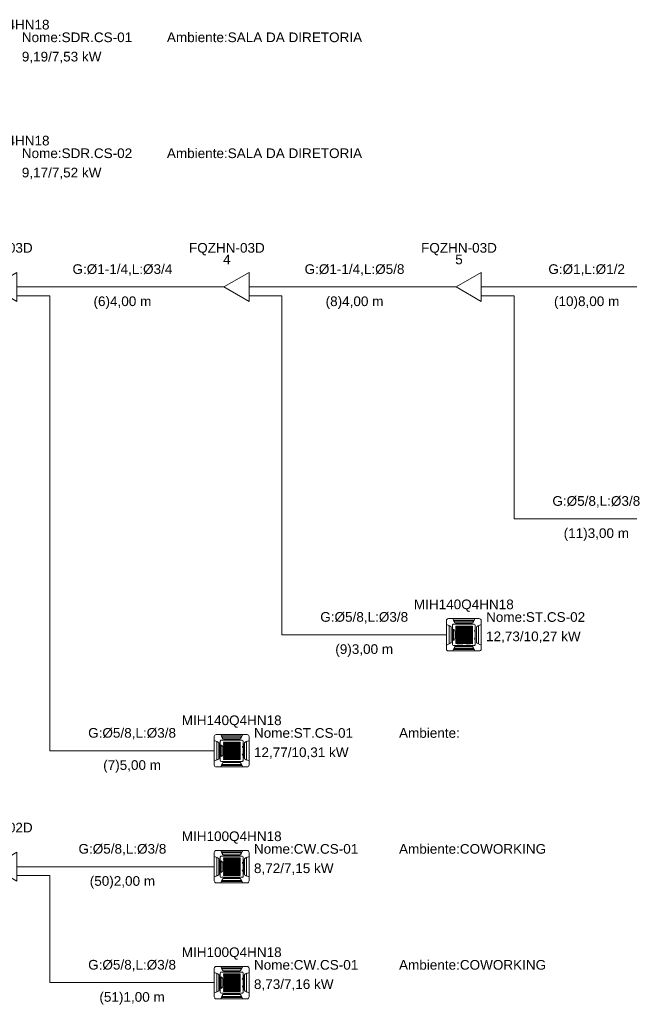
# Model space of a CAD drawing. Header units: millimetres. Extents: x -11664 to 30758, y -32204 to 1096.
# Tile 14 of 15: x 13088 to 19391, y -11804 to -1614. Entities that reach past the tile are written whole.
import ezdxf

# ---------------------------------------------------------------- set-up
doc = ezdxf.new("R2010")
doc.units = ezdxf.units.MM
for name, color, linetype, lineweight in [('CONDENSADORA_PAVIMENTO_SUPERIOR_dwg', 8, 'Continuous', 18), ('EQUIPMENT', 7, 'Continuous', 18), ('PIPE_VRF', 7, 'Continuous', 18)]:
    doc.layers.add(name, color=color, linetype=linetype, lineweight=lineweight)
doc.styles.add('Arial', font='arial.ttf', dxfattribs={"height": 100})

# ---------------------------------------------------------------- blocks, each defined once
blk = doc.blocks.new('CONDENSADORA_PAVIMENTO_SUPERIOR_dwg__U13-1129960-15 - FLUXOGRAMA PAVIMENTO SUPERIOR')
at = {"layer": 'EQUIPMENT'}
for p, q in [((12700, -4380), (12800, -4380)), ((13060, -4380), (13200, -4380)), ((13060, -4470), (13200, -4470))]:
    blk.add_line(p, q, dxfattribs=at)
at = {"layer": 'EQUIPMENT', "flags": 128}
blk.add_lwpolyline([(13060, -4230), (13060, -4530), (12800, -4380)], close=True, dxfattribs=at)
at = {"layer": 'EQUIPMENT', "char_height": 100, "attachment_point": 2, "line_spacing_factor": 0.941778, "style": 'Arial'}
for s, insert, width in [('FQZHN-03D', (12830, -3925), 934.12), ('3', (12830, -4045), 93.04)]:
    blk.add_mtext(s, dxfattribs=dict(at, insert=insert, width=width))
blk = doc.blocks.new('CONDENSADORA_PAVIMENTO_SUPERIOR_dwg__U14-1129961-15 - FLUXOGRAMA PAVIMENTO SUPERIOR')
at = {"layer": 'EQUIPMENT'}
for p, q in [((15100, -4380), (15200, -4380)), ((15460, -4380), (15600, -4380)), ((15460, -4470), (15600, -4470))]:
    blk.add_line(p, q, dxfattribs=at)
at = {"layer": 'EQUIPMENT', "flags": 128}
blk.add_lwpolyline([(15460, -4230), (15460, -4530), (15200, -4380)], close=True, dxfattribs=at)
at = {"layer": 'EQUIPMENT', "char_height": 100, "attachment_point": 2, "line_spacing_factor": 0.941778, "style": 'Arial'}
for s, insert, width in [('FQZHN-03D', (15230, -3925), 934.12), ('4', (15230, -4045), 93.04)]:
    blk.add_mtext(s, dxfattribs=dict(at, insert=insert, width=width))
blk = doc.blocks.new('CONDENSADORA_PAVIMENTO_SUPERIOR_dwg__U15-1129962-15 - FLUXOGRAMA PAVIMENTO SUPERIOR')
at = {"layer": 'EQUIPMENT'}
for p, q in [((17500, -4380), (17600, -4380)), ((17860, -4380), (18000, -4380)), ((17860, -4470), (18000, -4470))]:
    blk.add_line(p, q, dxfattribs=at)
at = {"layer": 'EQUIPMENT', "flags": 128}
blk.add_lwpolyline([(17860, -4230), (17860, -4530), (17600, -4380)], close=True, dxfattribs=at)
at = {"layer": 'EQUIPMENT', "char_height": 100, "attachment_point": 2, "line_spacing_factor": 0.941778, "style": 'Arial'}
for s, insert, width in [('FQZHN-03D', (17630, -3925), 934.12), ('5', (17630, -4045), 93.04)]:
    blk.add_mtext(s, dxfattribs=dict(at, insert=insert, width=width))
blk = doc.blocks.new('CONDENSADORA_PAVIMENTO_SUPERIOR_dwg__U57-1129982-15 - FLUXOGRAMA PAVIMENTO SUPERIOR')
at = {"layer": 'EQUIPMENT'}
for p, q in [((12700, -10380), (12800, -10380)), ((13060, -10380), (13200, -10380)), ((13060, -10470), (13200, -10470))]:
    blk.add_line(p, q, dxfattribs=at)
at = {"layer": 'EQUIPMENT', "flags": 128}
blk.add_lwpolyline([(13060, -10230), (13060, -10530), (12800, -10380)], close=True, dxfattribs=at)
at = {"layer": 'EQUIPMENT', "char_height": 100, "attachment_point": 2, "line_spacing_factor": 0.941778, "style": 'Arial'}
for s, insert, width in [('FQZHN-02D', (12830, -9925), 934.12), ('25', (12830, -10045), 186.09)]:
    blk.add_mtext(s, dxfattribs=dict(at, insert=insert, width=width))
blk = doc.blocks.new('CONDENSADORA_PAVIMENTO_SUPERIOR_dwg-1129951-15 - FLUXOGRAMA PAVIMENTO SUPERIOR')
at = {"lineweight": 18}
for p, q in [((17500, -8127), (17500, -7833)), ((17521, -7813), (17839, -7813)), ((17781, -7838), (17579, -7838)), ((17785, -7833), (17784, -7833)), ((17860, -7833), (17860, -8127)), ((17527, -8074), (17527, -7886)), ((17548, -8062), (17548, -7898)), ((17548, -8061), (17548, -7899)), ((17550, -7904), (17550, -8056)), ((17562, -8079), (17562, -7881)), ((17572, -8040), (17572, -7920)), ((17573, -7870), (17787, -7870)), ((17589, -7948), (17589, -8013)), ((17769, -7857), (17592, -7857)), ((17594, -7858), (17766, -7858)), ((17764, -7860), (17596, -7860)), ((17596, -7912), (17769, -7912)), ((17596, -7914), (17769, -7914)), ((17648, -7891), (17648, -8072)), ((17712, -7891), (17712, -8072)), ((17790, -7942), (17790, -7937)), ((17791, -7935), (17796, -7935)), ((17796, -7943), (17791, -7943)), ((17797, -7937), (17797, -7942)), ((17799, -7881), (17799, -8079)), ((17810, -7904), (17810, -8056)), ((17812, -8062), (17812, -7898)), ((17812, -8061), (17812, -7899)), ((17833, -8074), (17833, -7886)), ((17596, -7975), (17769, -7975)), ((17596, -7976), (17769, -7976)), ((17596, -8027), (17769, -8027)), ((17596, -8029), (17769, -8029)), ((17790, -8023), (17790, -8018)), ((17791, -8016), (17796, -8016)), ((17796, -8025), (17791, -8025)), ((17797, -8018), (17797, -8023)), ((17860, -7980), (17860, -7980)), ((17839, -8147), (17521, -8147)), ((17787, -8090), (17573, -8090)), ((17573, -8133), (17576, -8127)), ((17781, -8122), (17579, -8122)), ((17769, -8103), (17592, -8103)), ((17594, -8102), (17766, -8102)), ((17596, -8100), (17764, -8100)), ((17785, -8127), (17784, -8127)), ((15100, -9327), (15100, -9033)), ((15121, -9013), (15439, -9013)), ((15381, -9038), (15179, -9038)), ((15369, -9057), (15192, -9057)), ((15194, -9058), (15366, -9058)), ((15364, -9060), (15196, -9060)), ((15385, -9033), (15384, -9033)), ((15460, -9033), (15460, -9327)), ((15127, -9274), (15127, -9086)), ((15148, -9262), (15148, -9098)), ((15148, -9261), (15148, -9099)), ((15150, -9104), (15150, -9256)), ((15162, -9279), (15162, -9081)), ((15172, -9240), (15172, -9120)), ((15173, -9070), (15387, -9070)), ((15189, -9148), (15189, -9213)), ((15196, -9112), (15369, -9112)), ((15196, -9114), (15369, -9114)), ((15248, -9091), (15248, -9272)), ((15312, -9091), (15312, -9272)), ((15390, -9142), (15390, -9137)), ((15391, -9135), (15396, -9135)), ((15396, -9143), (15391, -9143)), ((15397, -9137), (15397, -9142)), ((15399, -9081), (15399, -9279)), ((15410, -9104), (15410, -9256)), ((15412, -9262), (15412, -9098)), ((15412, -9261), (15412, -9099)), ((15433, -9274), (15433, -9086)), ((15196, -9175), (15369, -9175)), ((15196, -9176), (15369, -9176)), ((15196, -9227), (15369, -9227)), ((15196, -9229), (15369, -9229)), ((15390, -9223), (15390, -9218)), ((15391, -9216), (15396, -9216)), ((15396, -9225), (15391, -9225)), ((15397, -9218), (15397, -9223)), ((15460, -9180), (15460, -9180)), ((15439, -9347), (15121, -9347)), ((15387, -9290), (15173, -9290)), ((15173, -9333), (15176, -9327)), ((15381, -9322), (15179, -9322)), ((15369, -9303), (15192, -9303)), ((15194, -9302), (15366, -9302)), ((15196, -9300), (15364, -9300)), ((15385, -9327), (15384, -9327)), ((15100, -10527), (15100, -10233)), ((15121, -10213), (15439, -10213)), ((15127, -10474), (15127, -10286)), ((15162, -10479), (15162, -10281)), ((15173, -10270), (15387, -10270)), ((15381, -10238), (15179, -10238)), ((15369, -10257), (15192, -10257)), ((15194, -10258), (15366, -10258)), ((15364, -10260), (15196, -10260)), ((15248, -10291), (15248, -10472)), ((15312, -10291), (15312, -10472)), ((15385, -10233), (15384, -10233)), ((15399, -10281), (15399, -10479)), ((15433, -10474), (15433, -10286)), ((15460, -10233), (15460, -10527)), ((15148, -10462), (15148, -10298)), ((15148, -10461), (15148, -10299)), ((15150, -10304), (15150, -10456)), ((15172, -10440), (15172, -10320)), ((15189, -10348), (15189, -10413)), ((15196, -10312), (15369, -10312)), ((15196, -10314), (15369, -10314)), ((15196, -10375), (15369, -10375)), ((15196, -10376), (15369, -10376)), ((15390, -10342), (15390, -10337)), ((15391, -10335), (15396, -10335)), ((15396, -10343), (15391, -10343)), ((15397, -10337), (15397, -10342)), ((15410, -10304), (15410, -10456)), ((15412, -10462), (15412, -10298)), ((15412, -10461), (15412, -10299)), ((15460, -10380), (15460, -10380)), ((15387, -10490), (15173, -10490)), ((15196, -10427), (15369, -10427)), ((15196, -10429), (15369, -10429)), ((15390, -10423), (15390, -10418)), ((15391, -10416), (15396, -10416)), ((15396, -10425), (15391, -10425)), ((15397, -10418), (15397, -10423)), ((15439, -10547), (15121, -10547)), ((15173, -10533), (15176, -10527)), ((15381, -10522), (15179, -10522)), ((15369, -10503), (15192, -10503)), ((15194, -10502), (15366, -10502)), ((15196, -10500), (15364, -10500)), ((15385, -10527), (15384, -10527)), ((15121, -11413), (15439, -11413)), ((15100, -11727), (15100, -11433)), ((15127, -11674), (15127, -11486)), ((15148, -11662), (15148, -11498)), ((15148, -11661), (15148, -11499)), ((15150, -11504), (15150, -11656)), ((15162, -11679), (15162, -11481)), ((15173, -11470), (15387, -11470)), ((15381, -11438), (15179, -11438)), ((15369, -11457), (15192, -11457)), ((15194, -11458), (15366, -11458)), ((15364, -11460), (15196, -11460)), ((15196, -11512), (15369, -11512)), ((15196, -11514), (15369, -11514)), ((15248, -11491), (15248, -11672)), ((15312, -11491), (15312, -11672)), ((15385, -11433), (15384, -11433)), ((15399, -11481), (15399, -11679)), ((15410, -11504), (15410, -11656)), ((15412, -11662), (15412, -11498)), ((15412, -11661), (15412, -11499)), ((15433, -11674), (15433, -11486)), ((15460, -11433), (15460, -11727)), ((15172, -11640), (15172, -11520)), ((15189, -11548), (15189, -11613)), ((15196, -11575), (15369, -11575)), ((15196, -11576), (15369, -11576)), ((15390, -11542), (15390, -11537)), ((15391, -11535), (15396, -11535)), ((15396, -11543), (15391, -11543)), ((15391, -11616), (15396, -11616)), ((15397, -11537), (15397, -11542)), ((15460, -11580), (15460, -11580)), ((15387, -11690), (15173, -11690)), ((15369, -11703), (15192, -11703)), ((15194, -11702), (15366, -11702)), ((15196, -11627), (15369, -11627)), ((15196, -11629), (15369, -11629)), ((15196, -11700), (15364, -11700)), ((15390, -11623), (15390, -11618)), ((15396, -11625), (15391, -11625)), ((15397, -11618), (15397, -11623)), ((15439, -11747), (15121, -11747)), ((15173, -11733), (15176, -11727)), ((15381, -11722), (15179, -11722)), ((15385, -11727), (15384, -11727))]:
    blk.add_line(p, q, dxfattribs=at)
at = {"lineweight": 18, "flags": 128}
for points in [[(17585, -7852), (17566, -7813), (17795, -7813), (17775, -7853)], [(17784, -7833), (17787, -7827), (17573, -7827), (17576, -7833)], [(17586, -7852), (17586, -7852), (17585, -7853), (17582, -7846), (17578, -7840), (17575, -7833), (17577, -7833), (17577, -7833), (17577, -7833), (17577, -7833), (17577, -7833), (17579, -7837), (17581, -7842), (17584, -7847), (17586, -7852), (17586, -7852), (17586, -7852), (17587, -7853), (17588, -7854), (17588, -7855), (17589, -7855), (17590, -7856), (17591, -7857), (17593, -7857), (17594, -7858), (17595, -7858), (17597, -7858), (17763, -7858), (17765, -7858), (17766, -7858), (17767, -7858), (17768, -7857), (17770, -7856), (17771, -7856), (17772, -7855), (17772, -7854), (17773, -7853), (17774, -7852), (17775, -7852), (17775, -7853), (17779, -7846), (17782, -7840), (17785, -7833), (17785, -7833), (17784, -7833), (17784, -7833), (17783, -7833), (17783, -7833), (17783, -7833), (17783, -7833), (17783, -7833), (17781, -7837), (17779, -7842), (17776, -7847), (17774, -7852), (17774, -7852), (17774, -7852)], [(17542, -8068), (17500, -8086), (17500, -7874), (17543, -7892)], [(17542, -7893), (17542, -7893), (17543, -7892), (17536, -7889), (17529, -7886), (17522, -7883), (17522, -7884), (17522, -7884), (17522, -7884), (17522, -7884), (17522, -7884), (17529, -7887), (17536, -7890), (17542, -7893), (17544, -7894), (17545, -7894), (17546, -7895), (17547, -7896), (17548, -7898), (17548, -7899), (17548, -7899), (17549, -7900), (17549, -7901), (17549, -7901), (17549, -7902), (17549, -7903), (17549, -8057), (17549, -8058), (17549, -8059), (17549, -8059), (17549, -8060), (17548, -8060), (17548, -8061), (17548, -8062), (17547, -8064), (17546, -8065), (17545, -8065), (17544, -8066), (17543, -8067), (17542, -8067), (17536, -8070), (17529, -8073), (17522, -8076), (17522, -8076), (17522, -8076), (17522, -8076), (17522, -8076), (17522, -8077), (17529, -8074)], [(17818, -7893), (17818, -7893), (17818, -7892), (17825, -7889), (17831, -7886), (17838, -7883), (17838, -7884), (17838, -7884), (17838, -7884), (17838, -7884), (17838, -7884), (17838, -7884), (17838, -7884), (17838, -7884), (17831, -7887), (17825, -7890), (17818, -7893), (17817, -7894), (17815, -7894), (17814, -7895), (17813, -7896), (17813, -7898), (17812, -7899), (17812, -7899), (17812, -7900), (17811, -7901), (17811, -7901), (17811, -7902), (17811, -7903), (17811, -8057), (17811, -8058), (17811, -8059), (17811, -8059), (17812, -8060), (17812, -8060), (17812, -8061), (17813, -8062), (17813, -8064), (17814, -8065), (17815, -8065), (17816, -8066), (17817, -8067), (17818, -8067), (17825, -8070), (17831, -8073), (17838, -8076), (17838, -8076), (17838, -8076), (17838, -8076), (17838, -8076), (17838, -8076), (17838, -8076), (17838, -8076), (17838, -8077), (17831, -8074)], [(17818, -8068), (17860, -8086), (17860, -7874), (17818, -7892)], [(17860, -8085), (17860, -7980), (17860, -7875)], [(17776, -8108), (17795, -8147), (17566, -8147), (17585, -8107), (17586, -8108)], [(17575, -8128), (17575, -8130), (17574, -8131), (17573, -8133), (17787, -8133), (17784, -8127), (17785, -8128)], [(17576, -8127), (17576, -8127), (17576, -8127), (17577, -8127), (17577, -8127), (17577, -8127), (17577, -8127), (17577, -8127), (17579, -8123), (17581, -8118), (17584, -8113), (17586, -8108), (17586, -8108), (17586, -8108), (17587, -8107), (17588, -8106), (17588, -8105), (17589, -8105), (17590, -8104), (17591, -8103), (17593, -8103), (17594, -8102), (17595, -8102), (17597, -8102), (17763, -8102), (17765, -8102), (17766, -8102), (17767, -8102), (17768, -8103), (17770, -8104), (17771, -8104), (17772, -8105), (17772, -8106), (17773, -8107), (17774, -8108), (17775, -8108), (17775, -8107)], [(17785, -8127), (17783, -8127), (17783, -8127), (17783, -8127), (17783, -8127), (17783, -8127), (17781, -8123), (17779, -8118), (17776, -8113), (17774, -8108), (17774, -8108), (17774, -8108)], [(15185, -9052), (15166, -9013), (15395, -9013), (15375, -9053)], [(15384, -9033), (15387, -9027), (15173, -9027), (15176, -9033)], [(15186, -9052), (15186, -9052), (15185, -9053), (15182, -9046), (15178, -9040), (15175, -9033), (15177, -9033), (15177, -9033), (15177, -9033), (15177, -9033), (15177, -9033), (15179, -9037), (15181, -9042), (15184, -9047), (15186, -9052), (15186, -9052), (15186, -9052), (15187, -9053), (15188, -9054), (15188, -9055), (15189, -9055), (15190, -9056), (15191, -9057), (15193, -9057), (15194, -9058), (15195, -9058), (15197, -9058), (15363, -9058), (15365, -9058), (15366, -9058), (15367, -9058), (15368, -9057), (15370, -9056), (15371, -9056), (15372, -9055), (15372, -9054), (15373, -9053), (15374, -9052), (15375, -9052), (15375, -9053), (15379, -9046), (15382, -9040), (15385, -9033), (15385, -9033), (15384, -9033), (15384, -9033), (15383, -9033), (15383, -9033), (15383, -9033), (15383, -9033), (15383, -9033), (15381, -9037), (15379, -9042), (15376, -9047), (15374, -9052), (15374, -9052), (15374, -9052)], [(15142, -9268), (15100, -9286), (15100, -9074), (15143, -9092)], [(15142, -9093), (15142, -9093), (15143, -9092), (15136, -9089), (15129, -9086), (15122, -9083), (15122, -9084), (15122, -9084), (15122, -9084), (15122, -9084), (15122, -9084), (15129, -9087), (15136, -9090), (15142, -9093), (15144, -9094), (15145, -9094), (15146, -9095), (15147, -9096), (15148, -9098), (15148, -9099), (15148, -9099), (15149, -9100), (15149, -9101), (15149, -9101), (15149, -9102), (15149, -9103), (15149, -9257), (15149, -9258), (15149, -9259), (15149, -9259), (15149, -9260), (15148, -9260), (15148, -9261), (15148, -9262), (15147, -9264), (15146, -9265), (15145, -9265), (15144, -9266), (15143, -9267), (15142, -9267), (15136, -9270), (15129, -9273), (15122, -9276), (15122, -9276), (15122, -9276), (15122, -9276), (15122, -9276), (15122, -9277), (15129, -9274)], [(15418, -9093), (15418, -9093), (15418, -9092), (15425, -9089), (15431, -9086), (15438, -9083), (15438, -9084), (15438, -9084), (15438, -9084), (15438, -9084), (15438, -9084), (15438, -9084), (15438, -9084), (15438, -9084), (15431, -9087), (15425, -9090), (15418, -9093), (15417, -9094), (15415, -9094), (15414, -9095), (15413, -9096), (15413, -9098), (15412, -9099), (15412, -9099), (15412, -9100), (15411, -9101), (15411, -9101), (15411, -9102), (15411, -9103), (15411, -9257), (15411, -9258), (15411, -9259), (15411, -9259), (15412, -9260), (15412, -9260), (15412, -9261), (15413, -9262), (15413, -9264), (15414, -9265), (15415, -9265), (15416, -9266), (15417, -9267), (15418, -9267), (15425, -9270), (15431, -9273), (15438, -9276), (15438, -9276), (15438, -9276), (15438, -9276), (15438, -9276), (15438, -9276), (15438, -9276), (15438, -9276), (15438, -9277), (15431, -9274)], [(15418, -9268), (15460, -9286), (15460, -9074), (15418, -9092)], [(15460, -9285), (15460, -9180), (15460, -9075)], [(15376, -9308), (15395, -9347), (15166, -9347), (15185, -9307), (15186, -9308)], [(15175, -9328), (15175, -9330), (15174, -9331), (15173, -9333), (15387, -9333), (15384, -9327), (15385, -9328)], [(15176, -9327), (15176, -9327), (15176, -9327), (15177, -9327), (15177, -9327), (15177, -9327), (15177, -9327), (15177, -9327), (15179, -9323), (15181, -9318), (15184, -9313), (15186, -9308), (15186, -9308), (15186, -9308), (15187, -9307), (15188, -9306), (15188, -9305), (15189, -9305), (15190, -9304), (15191, -9303), (15193, -9303), (15194, -9302), (15195, -9302), (15197, -9302), (15363, -9302), (15365, -9302), (15366, -9302), (15367, -9302), (15368, -9303), (15370, -9304), (15371, -9304), (15372, -9305), (15372, -9306), (15373, -9307), (15374, -9308), (15375, -9308), (15375, -9307)], [(15385, -9327), (15383, -9327), (15383, -9327), (15383, -9327), (15383, -9327), (15383, -9327), (15381, -9323), (15379, -9318), (15376, -9313), (15374, -9308), (15374, -9308), (15374, -9308)], [(15142, -10468), (15100, -10486), (15100, -10274), (15143, -10292)], [(15142, -10293), (15142, -10293), (15143, -10292), (15136, -10289), (15129, -10286), (15122, -10283), (15122, -10284), (15122, -10284), (15122, -10284), (15122, -10284), (15122, -10284), (15129, -10287), (15136, -10290), (15142, -10293), (15144, -10294), (15145, -10294), (15146, -10295), (15147, -10296), (15148, -10298), (15148, -10299), (15148, -10299), (15149, -10300), (15149, -10301), (15149, -10301), (15149, -10302), (15149, -10303), (15149, -10457), (15149, -10458), (15149, -10459), (15149, -10459), (15149, -10460), (15148, -10460), (15148, -10461), (15148, -10462), (15147, -10464), (15146, -10465), (15145, -10465), (15144, -10466), (15143, -10467), (15142, -10467), (15136, -10470), (15129, -10473), (15122, -10476), (15122, -10476), (15122, -10476), (15122, -10476), (15122, -10476), (15122, -10477), (15129, -10474)], [(15185, -10252), (15166, -10213), (15395, -10213), (15375, -10253)], [(15384, -10233), (15387, -10227), (15173, -10227), (15176, -10233)], [(15186, -10252), (15186, -10252), (15185, -10253), (15182, -10246), (15178, -10240), (15175, -10233), (15177, -10233), (15177, -10233), (15177, -10233), (15177, -10233), (15177, -10233), (15179, -10237), (15181, -10242), (15184, -10247), (15186, -10252), (15186, -10252), (15186, -10252), (15187, -10253), (15188, -10254), (15188, -10255), (15189, -10255), (15190, -10256), (15191, -10257), (15193, -10257), (15194, -10258), (15195, -10258), (15197, -10258), (15363, -10258), (15365, -10258), (15366, -10258), (15367, -10258), (15368, -10257), (15370, -10256), (15371, -10256), (15372, -10255), (15372, -10254), (15373, -10253), (15374, -10252), (15375, -10252), (15375, -10253), (15379, -10246), (15382, -10240), (15385, -10233), (15385, -10233), (15384, -10233), (15384, -10233), (15383, -10233), (15383, -10233), (15383, -10233), (15383, -10233), (15383, -10233), (15381, -10237), (15379, -10242), (15376, -10247), (15374, -10252), (15374, -10252), (15374, -10252)], [(15418, -10293), (15418, -10293), (15418, -10292), (15425, -10289), (15431, -10286), (15438, -10283), (15438, -10284), (15438, -10284), (15438, -10284), (15438, -10284), (15438, -10284), (15438, -10284), (15438, -10284), (15438, -10284), (15431, -10287), (15425, -10290), (15418, -10293), (15417, -10294), (15415, -10294), (15414, -10295), (15413, -10296), (15413, -10298), (15412, -10299), (15412, -10299), (15412, -10300), (15411, -10301), (15411, -10301), (15411, -10302), (15411, -10303), (15411, -10457), (15411, -10458), (15411, -10459), (15411, -10459), (15412, -10460), (15412, -10460), (15412, -10461), (15413, -10462), (15413, -10464), (15414, -10465), (15415, -10465), (15416, -10466), (15417, -10467), (15418, -10467), (15425, -10470), (15431, -10473), (15438, -10476), (15438, -10476), (15438, -10476), (15438, -10476), (15438, -10476), (15438, -10476), (15438, -10476), (15438, -10476), (15438, -10477), (15431, -10474)], [(15418, -10468), (15460, -10486), (15460, -10274), (15418, -10292)], [(15460, -10485), (15460, -10380), (15460, -10275)], [(15376, -10508), (15395, -10547), (15166, -10547), (15185, -10507), (15186, -10508)], [(15175, -10528), (15175, -10530), (15174, -10531), (15173, -10533), (15387, -10533), (15384, -10527), (15385, -10528)], [(15176, -10527), (15176, -10527), (15176, -10527), (15177, -10527), (15177, -10527), (15177, -10527), (15177, -10527), (15177, -10527), (15179, -10523), (15181, -10518), (15184, -10513), (15186, -10508), (15186, -10508), (15186, -10508), (15187, -10507), (15188, -10506), (15188, -10505), (15189, -10505), (15190, -10504), (15191, -10503), (15193, -10503), (15194, -10502), (15195, -10502), (15197, -10502), (15363, -10502), (15365, -10502), (15366, -10502), (15367, -10502), (15368, -10503), (15370, -10504), (15371, -10504), (15372, -10505), (15372, -10506), (15373, -10507), (15374, -10508), (15375, -10508), (15375, -10507)], [(15385, -10527), (15383, -10527), (15383, -10527), (15383, -10527), (15383, -10527), (15383, -10527), (15381, -10523), (15379, -10518), (15376, -10513), (15374, -10508), (15374, -10508), (15374, -10508)], [(15185, -11452), (15166, -11413), (15395, -11413), (15375, -11453)], [(15142, -11668), (15100, -11686), (15100, -11474), (15143, -11492)], [(15142, -11493), (15142, -11493), (15143, -11492), (15136, -11489), (15129, -11486), (15122, -11483), (15122, -11484), (15122, -11484), (15122, -11484), (15122, -11484), (15122, -11484), (15129, -11487), (15136, -11490), (15142, -11493), (15144, -11494), (15145, -11494), (15146, -11495), (15147, -11496), (15148, -11498), (15148, -11499), (15148, -11499), (15149, -11500), (15149, -11501), (15149, -11501), (15149, -11502), (15149, -11503), (15149, -11657), (15149, -11658), (15149, -11659), (15149, -11659), (15149, -11660), (15148, -11660), (15148, -11661), (15148, -11662), (15147, -11664), (15146, -11665), (15145, -11665), (15144, -11666), (15143, -11667), (15142, -11667), (15136, -11670), (15129, -11673), (15122, -11676), (15122, -11676), (15122, -11676), (15122, -11676), (15122, -11676), (15122, -11677), (15129, -11674)], [(15384, -11433), (15387, -11427), (15173, -11427), (15176, -11433)], [(15186, -11452), (15186, -11452), (15185, -11453), (15182, -11446), (15178, -11440), (15175, -11433), (15177, -11433), (15177, -11433), (15177, -11433), (15177, -11433), (15177, -11433), (15179, -11437), (15181, -11442), (15184, -11447), (15186, -11452), (15186, -11452), (15186, -11452), (15187, -11453), (15188, -11454), (15188, -11455), (15189, -11455), (15190, -11456), (15191, -11457), (15193, -11457), (15194, -11458), (15195, -11458), (15197, -11458), (15363, -11458), (15365, -11458), (15366, -11458), (15367, -11458), (15368, -11457), (15370, -11456), (15371, -11456), (15372, -11455), (15372, -11454), (15373, -11453), (15374, -11452), (15375, -11452), (15375, -11453), (15379, -11446), (15382, -11440), (15385, -11433), (15385, -11433), (15384, -11433), (15384, -11433), (15383, -11433), (15383, -11433), (15383, -11433), (15383, -11433), (15383, -11433), (15381, -11437), (15379, -11442), (15376, -11447), (15374, -11452), (15374, -11452), (15374, -11452)], [(15418, -11493), (15418, -11493), (15418, -11492), (15425, -11489), (15431, -11486), (15438, -11483), (15438, -11484), (15438, -11484), (15438, -11484), (15438, -11484), (15438, -11484), (15438, -11484), (15438, -11484), (15438, -11484), (15431, -11487), (15425, -11490), (15418, -11493), (15417, -11494), (15415, -11494), (15414, -11495), (15413, -11496), (15413, -11498), (15412, -11499), (15412, -11499), (15412, -11500), (15411, -11501), (15411, -11501), (15411, -11502), (15411, -11503), (15411, -11657), (15411, -11658), (15411, -11659), (15411, -11659), (15412, -11660), (15412, -11660), (15412, -11661), (15413, -11662), (15413, -11664), (15414, -11665), (15415, -11665), (15416, -11666), (15417, -11667), (15418, -11667), (15425, -11670), (15431, -11673), (15438, -11676), (15438, -11676), (15438, -11676), (15438, -11676), (15438, -11676), (15438, -11676), (15438, -11676), (15438, -11676), (15438, -11677), (15431, -11674)], [(15418, -11668), (15460, -11686), (15460, -11474), (15418, -11492)], [(15460, -11685), (15460, -11580), (15460, -11475)], [(15376, -11708), (15395, -11747), (15166, -11747), (15185, -11707), (15186, -11708)], [(15176, -11727), (15176, -11727), (15176, -11727), (15177, -11727), (15177, -11727), (15177, -11727), (15177, -11727), (15177, -11727), (15179, -11723), (15181, -11718), (15184, -11713), (15186, -11708), (15186, -11708), (15186, -11708), (15187, -11707), (15188, -11706), (15188, -11705), (15189, -11705), (15190, -11704), (15191, -11703), (15193, -11703), (15194, -11702), (15195, -11702), (15197, -11702), (15363, -11702), (15365, -11702), (15366, -11702), (15367, -11702), (15368, -11703), (15370, -11704), (15371, -11704), (15372, -11705), (15372, -11706), (15373, -11707), (15374, -11708), (15375, -11708), (15375, -11707)], [(15385, -11727), (15383, -11727), (15383, -11727), (15383, -11727), (15383, -11727), (15383, -11727), (15381, -11723), (15379, -11718), (15376, -11713), (15374, -11708), (15374, -11708), (15374, -11708)], [(15175, -11728), (15175, -11730), (15174, -11731), (15173, -11733), (15387, -11733), (15384, -11727), (15385, -11728)]]:
    blk.add_lwpolyline(points, dxfattribs=at)
for points in [[(17596, -7890), (17769, -7890), (17769, -7894), (17596, -7894)], [(17596, -7890), (17769, -7890), (17769, -7894), (17596, -7894)], [(17596, -7890), (17769, -7890), (17769, -7894), (17596, -7894)], [(17596, -7890), (17769, -7890), (17769, -7894), (17596, -7894)], [(17596, -7890), (17769, -7890), (17769, -7894), (17596, -7894)], [(17596, -7890), (17769, -7890), (17769, -7894), (17596, -7894)], [(17596, -7901), (17769, -7901), (17769, -7904), (17596, -7904)], [(17596, -7911), (17769, -7911), (17769, -7914), (17596, -7914)], [(17596, -7922), (17769, -7922), (17769, -7925), (17596, -7925)], [(17596, -7932), (17769, -7932), (17769, -7935), (17596, -7935)], [(17596, -7943), (17769, -7943), (17769, -7946), (17596, -7946)], [(17597, -7891), (17598, -7891), (17598, -8071), (17597, -8071)], [(17604, -7891), (17605, -7891), (17605, -8072), (17604, -8072)], [(17611, -7891), (17613, -7891), (17613, -8072), (17611, -8072)], [(17618, -7891), (17620, -7891), (17620, -8072), (17618, -8072)], [(17625, -7891), (17627, -7891), (17627, -8072), (17625, -8072)], [(17632, -7891), (17634, -7891), (17634, -8072), (17632, -8072)], [(17640, -7891), (17641, -7891), (17641, -8072), (17640, -8072)], [(17647, -7891), (17648, -7891), (17648, -8072), (17647, -8072)], [(17654, -7891), (17656, -7891), (17656, -8072), (17654, -8072)], [(17661, -7891), (17663, -7891), (17663, -8072), (17661, -8072)], [(17668, -7891), (17670, -7891), (17670, -8072), (17668, -8072)], [(17676, -7891), (17677, -7891), (17677, -8072), (17676, -8072)], [(17683, -7891), (17684, -7891), (17684, -8072), (17683, -8072)], [(17690, -7891), (17691, -7891), (17691, -8072), (17690, -8072)], [(17697, -7891), (17699, -7891), (17699, -8072), (17697, -8072)], [(17704, -7891), (17706, -7891), (17706, -8072), (17704, -8072)], [(17711, -7891), (17713, -7891), (17713, -8072), (17711, -8072)], [(17719, -7891), (17720, -7891), (17720, -8072), (17719, -8072)], [(17726, -7891), (17727, -7891), (17727, -8072), (17726, -8072)], [(17733, -7891), (17735, -7891), (17735, -8072), (17733, -8072)], [(17740, -7891), (17742, -7891), (17742, -8072), (17740, -8072)], [(17747, -7891), (17749, -7891), (17749, -8072), (17747, -8072)], [(17755, -7891), (17756, -7891), (17756, -8072), (17755, -8072)], [(17762, -7891), (17763, -7891), (17763, -8072), (17762, -8072)], [(17767, -7891), (17769, -7891), (17769, -8072), (17767, -8072)], [(17596, -7953), (17769, -7953), (17769, -7956), (17596, -7956)], [(17596, -7964), (17769, -7964), (17769, -7967), (17596, -7967)], [(17596, -7974), (17769, -7974), (17769, -7977), (17596, -7977)], [(17596, -7985), (17769, -7985), (17769, -7988), (17596, -7988)], [(17596, -7995), (17769, -7995), (17769, -7998), (17596, -7998)], [(17596, -8006), (17769, -8006), (17769, -8009), (17596, -8009)], [(17596, -8016), (17769, -8016), (17769, -8019), (17596, -8019)], [(17596, -8027), (17769, -8027), (17769, -8030), (17596, -8030)], [(17596, -8037), (17769, -8037), (17769, -8040), (17596, -8040)], [(17596, -8047), (17769, -8047), (17769, -8051), (17596, -8051)], [(17596, -8058), (17769, -8058), (17769, -8061), (17596, -8061)], [(17596, -8068), (17769, -8068), (17769, -8071), (17596, -8071)], [(15196, -9090), (15369, -9090), (15369, -9094), (15196, -9094)], [(15196, -9090), (15369, -9090), (15369, -9094), (15196, -9094)], [(15196, -9090), (15369, -9090), (15369, -9094), (15196, -9094)], [(15196, -9090), (15369, -9090), (15369, -9094), (15196, -9094)], [(15196, -9090), (15369, -9090), (15369, -9094), (15196, -9094)], [(15196, -9090), (15369, -9090), (15369, -9094), (15196, -9094)], [(15196, -9101), (15369, -9101), (15369, -9104), (15196, -9104)], [(15196, -9111), (15369, -9111), (15369, -9114), (15196, -9114)], [(15196, -9122), (15369, -9122), (15369, -9125), (15196, -9125)], [(15196, -9132), (15369, -9132), (15369, -9135), (15196, -9135)], [(15196, -9143), (15369, -9143), (15369, -9146), (15196, -9146)], [(15196, -9153), (15369, -9153), (15369, -9156), (15196, -9156)], [(15196, -9164), (15369, -9164), (15369, -9167), (15196, -9167)], [(15197, -9091), (15198, -9091), (15198, -9271), (15197, -9271)], [(15204, -9091), (15205, -9091), (15205, -9272), (15204, -9272)], [(15211, -9091), (15213, -9091), (15213, -9272), (15211, -9272)], [(15218, -9091), (15220, -9091), (15220, -9272), (15218, -9272)], [(15225, -9091), (15227, -9091), (15227, -9272), (15225, -9272)], [(15232, -9091), (15234, -9091), (15234, -9272), (15232, -9272)], [(15240, -9091), (15241, -9091), (15241, -9272), (15240, -9272)], [(15247, -9091), (15248, -9091), (15248, -9272), (15247, -9272)], [(15254, -9091), (15256, -9091), (15256, -9272), (15254, -9272)], [(15261, -9091), (15263, -9091), (15263, -9272), (15261, -9272)], [(15268, -9091), (15270, -9091), (15270, -9272), (15268, -9272)], [(15276, -9091), (15277, -9091), (15277, -9272), (15276, -9272)], [(15283, -9091), (15284, -9091), (15284, -9272), (15283, -9272)], [(15290, -9091), (15291, -9091), (15291, -9272), (15290, -9272)], [(15297, -9091), (15299, -9091), (15299, -9272), (15297, -9272)], [(15304, -9091), (15306, -9091), (15306, -9272), (15304, -9272)], [(15311, -9091), (15313, -9091), (15313, -9272), (15311, -9272)], [(15319, -9091), (15320, -9091), (15320, -9272), (15319, -9272)], [(15326, -9091), (15327, -9091), (15327, -9272), (15326, -9272)], [(15333, -9091), (15335, -9091), (15335, -9272), (15333, -9272)], [(15340, -9091), (15342, -9091), (15342, -9272), (15340, -9272)], [(15347, -9091), (15349, -9091), (15349, -9272), (15347, -9272)], [(15355, -9091), (15356, -9091), (15356, -9272), (15355, -9272)], [(15362, -9091), (15363, -9091), (15363, -9272), (15362, -9272)], [(15367, -9091), (15369, -9091), (15369, -9272), (15367, -9272)], [(15196, -9174), (15369, -9174), (15369, -9177), (15196, -9177)], [(15196, -9185), (15369, -9185), (15369, -9188), (15196, -9188)], [(15196, -9195), (15369, -9195), (15369, -9198), (15196, -9198)], [(15196, -9206), (15369, -9206), (15369, -9209), (15196, -9209)], [(15196, -9216), (15369, -9216), (15369, -9219), (15196, -9219)], [(15196, -9227), (15369, -9227), (15369, -9230), (15196, -9230)], [(15196, -9237), (15369, -9237), (15369, -9240), (15196, -9240)], [(15196, -9247), (15369, -9247), (15369, -9251), (15196, -9251)], [(15196, -9258), (15369, -9258), (15369, -9261), (15196, -9261)], [(15196, -9268), (15369, -9268), (15369, -9271), (15196, -9271)], [(15196, -10290), (15369, -10290), (15369, -10294), (15196, -10294)], [(15196, -10290), (15369, -10290), (15369, -10294), (15196, -10294)], [(15196, -10290), (15369, -10290), (15369, -10294), (15196, -10294)], [(15196, -10290), (15369, -10290), (15369, -10294), (15196, -10294)], [(15196, -10290), (15369, -10290), (15369, -10294), (15196, -10294)], [(15196, -10290), (15369, -10290), (15369, -10294), (15196, -10294)], [(15197, -10291), (15198, -10291), (15198, -10471), (15197, -10471)], [(15204, -10291), (15205, -10291), (15205, -10472), (15204, -10472)], [(15211, -10291), (15213, -10291), (15213, -10472), (15211, -10472)], [(15218, -10291), (15220, -10291), (15220, -10472), (15218, -10472)], [(15225, -10291), (15227, -10291), (15227, -10472), (15225, -10472)], [(15232, -10291), (15234, -10291), (15234, -10472), (15232, -10472)], [(15240, -10291), (15241, -10291), (15241, -10472), (15240, -10472)], [(15247, -10291), (15248, -10291), (15248, -10472), (15247, -10472)], [(15254, -10291), (15256, -10291), (15256, -10472), (15254, -10472)], [(15261, -10291), (15263, -10291), (15263, -10472), (15261, -10472)], [(15268, -10291), (15270, -10291), (15270, -10472), (15268, -10472)], [(15276, -10291), (15277, -10291), (15277, -10472), (15276, -10472)], [(15283, -10291), (15284, -10291), (15284, -10472), (15283, -10472)], [(15290, -10291), (15291, -10291), (15291, -10472), (15290, -10472)], [(15297, -10291), (15299, -10291), (15299, -10472), (15297, -10472)], [(15304, -10291), (15306, -10291), (15306, -10472), (15304, -10472)], [(15311, -10291), (15313, -10291), (15313, -10472), (15311, -10472)], [(15319, -10291), (15320, -10291), (15320, -10472), (15319, -10472)], [(15326, -10291), (15327, -10291), (15327, -10472), (15326, -10472)], [(15333, -10291), (15335, -10291), (15335, -10472), (15333, -10472)], [(15340, -10291), (15342, -10291), (15342, -10472), (15340, -10472)], [(15347, -10291), (15349, -10291), (15349, -10472), (15347, -10472)], [(15355, -10291), (15356, -10291), (15356, -10472), (15355, -10472)], [(15362, -10291), (15363, -10291), (15363, -10472), (15362, -10472)], [(15367, -10291), (15369, -10291), (15369, -10472), (15367, -10472)], [(15196, -10301), (15369, -10301), (15369, -10304), (15196, -10304)], [(15196, -10311), (15369, -10311), (15369, -10314), (15196, -10314)], [(15196, -10322), (15369, -10322), (15369, -10325), (15196, -10325)], [(15196, -10332), (15369, -10332), (15369, -10335), (15196, -10335)], [(15196, -10343), (15369, -10343), (15369, -10346), (15196, -10346)], [(15196, -10353), (15369, -10353), (15369, -10356), (15196, -10356)], [(15196, -10364), (15369, -10364), (15369, -10367), (15196, -10367)], [(15196, -10374), (15369, -10374), (15369, -10377), (15196, -10377)], [(15196, -10385), (15369, -10385), (15369, -10388), (15196, -10388)], [(15196, -10395), (15369, -10395), (15369, -10398), (15196, -10398)], [(15196, -10406), (15369, -10406), (15369, -10409), (15196, -10409)], [(15196, -10416), (15369, -10416), (15369, -10419), (15196, -10419)], [(15196, -10427), (15369, -10427), (15369, -10430), (15196, -10430)], [(15196, -10437), (15369, -10437), (15369, -10440), (15196, -10440)], [(15196, -10447), (15369, -10447), (15369, -10451), (15196, -10451)], [(15196, -10458), (15369, -10458), (15369, -10461), (15196, -10461)], [(15196, -10468), (15369, -10468), (15369, -10471), (15196, -10471)], [(15196, -11490), (15369, -11490), (15369, -11494), (15196, -11494)], [(15196, -11490), (15369, -11490), (15369, -11494), (15196, -11494)], [(15196, -11490), (15369, -11490), (15369, -11494), (15196, -11494)], [(15196, -11490), (15369, -11490), (15369, -11494), (15196, -11494)], [(15196, -11490), (15369, -11490), (15369, -11494), (15196, -11494)], [(15196, -11490), (15369, -11490), (15369, -11494), (15196, -11494)], [(15196, -11501), (15369, -11501), (15369, -11504), (15196, -11504)], [(15196, -11511), (15369, -11511), (15369, -11514), (15196, -11514)], [(15197, -11491), (15198, -11491), (15198, -11671), (15197, -11671)], [(15204, -11491), (15205, -11491), (15205, -11672), (15204, -11672)], [(15211, -11491), (15213, -11491), (15213, -11672), (15211, -11672)], [(15218, -11491), (15220, -11491), (15220, -11672), (15218, -11672)], [(15225, -11491), (15227, -11491), (15227, -11672), (15225, -11672)], [(15232, -11491), (15234, -11491), (15234, -11672), (15232, -11672)], [(15240, -11491), (15241, -11491), (15241, -11672), (15240, -11672)], [(15247, -11491), (15248, -11491), (15248, -11672), (15247, -11672)], [(15254, -11491), (15256, -11491), (15256, -11672), (15254, -11672)], [(15261, -11491), (15263, -11491), (15263, -11672), (15261, -11672)], [(15268, -11491), (15270, -11491), (15270, -11672), (15268, -11672)], [(15276, -11491), (15277, -11491), (15277, -11672), (15276, -11672)], [(15283, -11491), (15284, -11491), (15284, -11672), (15283, -11672)], [(15290, -11491), (15291, -11491), (15291, -11672), (15290, -11672)], [(15297, -11491), (15299, -11491), (15299, -11672), (15297, -11672)], [(15304, -11491), (15306, -11491), (15306, -11672), (15304, -11672)], [(15311, -11491), (15313, -11491), (15313, -11672), (15311, -11672)], [(15319, -11491), (15320, -11491), (15320, -11672), (15319, -11672)], [(15326, -11491), (15327, -11491), (15327, -11672), (15326, -11672)], [(15333, -11491), (15335, -11491), (15335, -11672), (15333, -11672)], [(15340, -11491), (15342, -11491), (15342, -11672), (15340, -11672)], [(15347, -11491), (15349, -11491), (15349, -11672), (15347, -11672)], [(15355, -11491), (15356, -11491), (15356, -11672), (15355, -11672)], [(15362, -11491), (15363, -11491), (15363, -11672), (15362, -11672)], [(15367, -11491), (15369, -11491), (15369, -11672), (15367, -11672)], [(15196, -11522), (15369, -11522), (15369, -11525), (15196, -11525)], [(15196, -11532), (15369, -11532), (15369, -11535), (15196, -11535)], [(15196, -11543), (15369, -11543), (15369, -11546), (15196, -11546)], [(15196, -11553), (15369, -11553), (15369, -11556), (15196, -11556)], [(15196, -11564), (15369, -11564), (15369, -11567), (15196, -11567)], [(15196, -11574), (15369, -11574), (15369, -11577), (15196, -11577)], [(15196, -11585), (15369, -11585), (15369, -11588), (15196, -11588)], [(15196, -11595), (15369, -11595), (15369, -11598), (15196, -11598)], [(15196, -11606), (15369, -11606), (15369, -11609), (15196, -11609)], [(15196, -11616), (15369, -11616), (15369, -11619), (15196, -11619)], [(15196, -11627), (15369, -11627), (15369, -11630), (15196, -11630)], [(15196, -11637), (15369, -11637), (15369, -11640), (15196, -11640)], [(15196, -11647), (15369, -11647), (15369, -11651), (15196, -11651)], [(15196, -11658), (15369, -11658), (15369, -11661), (15196, -11661)], [(15196, -11668), (15369, -11668), (15369, -11671), (15196, -11671)]]:
    blk.add_lwpolyline(points, close=True, dxfattribs=at)
at = {"lineweight": 18}
for centre, radius, start, end in [((17521, -7833), 20.6, 90, 180), ((17839, -7833), 20.6, 0, 90), ((17538, -7904), 12.4, 359.8823, 66.4837), ((17573, -7881), 11.3, 90, 180.0081), ((17549, -7954), 40.4, 7.4163, 55.1536), ((17596, -7847), 12.4, 205.4415, 269.9695), ((17764, -7847), 12.4, 269.9695, 334.3394), ((17787, -7881), 11.3, 0.0081, 90), ((17791, -7937), 1.38, 90, 180), ((17791, -7942), 1.38, 180, 270), ((17796, -7937), 1.38, 0, 90), ((17796, -7942), 1.38, 270, 360), ((17823, -7904), 12.4, 113.5163, 180.1177), ((17553, -8009), 36.1, 301.6357, 354.4493), ((17791, -8018), 1.38, 90, 180), ((17791, -8023), 1.38, 180, 270), ((17796, -8018), 1.38, 0, 90), ((17796, -8023), 1.38, 270, 0), ((17521, -8127), 20.6, 180, 270), ((17537, -8056), 12.4, 293.5433, 359.8823), ((17573, -8079), 11.3, 180.0081, 270), ((17596, -8113), 12.4, 89.9695, 154.3394), ((17764, -8113), 12.4, 25.4415, 89.9695), ((17787, -8079), 11.3, 270, 0.0081), ((17823, -8056), 12.4, 180.1177, 246.4567), ((17839, -8127), 20.6, 270, 0), ((15121, -9033), 20.6, 90, 180), ((15196, -9047), 12.4, 205.4415, 269.9695), ((15364, -9047), 12.4, 269.9695, 334.3394), ((15439, -9033), 20.6, 360, 90), ((15138, -9104), 12.4, 359.8823, 66.4837), ((15173, -9081), 11.3, 90, 180.0081), ((15149, -9154), 40.4, 7.4163, 55.1536), ((15387, -9081), 11.3, 0.0081, 90), ((15391, -9137), 1.38, 90, 180), ((15391, -9142), 1.38, 180, 270), ((15396, -9137), 1.38, 360, 90), ((15396, -9142), 1.38, 270, 0), ((15423, -9104), 12.4, 113.5163, 180.1177), ((15137, -9256), 12.4, 293.5433, 359.8823), ((15153, -9209), 36.1, 301.6357, 354.4493), ((15391, -9218), 1.38, 90, 180), ((15391, -9223), 1.38, 180, 270), ((15396, -9218), 1.38, 360, 90), ((15396, -9223), 1.38, 270, 0), ((15423, -9256), 12.4, 180.1177, 246.4567), ((15121, -9327), 20.6, 180, 270), ((15173, -9279), 11.3, 180.0081, 270), ((15196, -9313), 12.4, 89.9695, 154.3394), ((15364, -9313), 12.4, 25.4415, 89.9695), ((15387, -9279), 11.3, 270, 0.0081), ((15439, -9327), 20.6, 270, 0), ((15121, -10233), 20.6, 90, 180), ((15138, -10304), 12.4, 359.8823, 66.4837), ((15173, -10281), 11.3, 90, 180.0081), ((15196, -10247), 12.4, 205.4415, 269.9695), ((15364, -10247), 12.4, 269.9695, 334.3394), ((15387, -10281), 11.3, 0.0081, 90), ((15423, -10304), 12.4, 113.5163, 180.1177), ((15439, -10233), 20.6, 360, 90), ((15149, -10354), 40.4, 7.4163, 55.1536), ((15391, -10337), 1.38, 90, 180), ((15391, -10342), 1.38, 180, 270), ((15396, -10337), 1.38, 360, 90), ((15396, -10342), 1.38, 270, 0), ((15137, -10456), 12.4, 293.5433, 359.8823), ((15173, -10479), 11.3, 180.0081, 270), ((15153, -10409), 36.1, 301.6357, 354.4493), ((15387, -10479), 11.3, 270, 0.0081), ((15391, -10418), 1.38, 90, 180), ((15391, -10423), 1.38, 180, 270), ((15396, -10418), 1.38, 360, 90), ((15396, -10423), 1.38, 270, 0), ((15423, -10456), 12.4, 180.1177, 246.4567), ((15121, -10527), 20.6, 180, 270), ((15196, -10513), 12.4, 89.9695, 154.3394), ((15364, -10513), 12.4, 25.4415, 89.9695), ((15439, -10527), 20.6, 270, 0), ((15121, -11433), 20.6, 90, 180), ((15439, -11433), 20.6, 360, 90), ((15138, -11504), 12.4, 359.8823, 66.4837), ((15173, -11481), 11.3, 90, 180.0081), ((15196, -11447), 12.4, 205.4415, 269.9695), ((15364, -11447), 12.4, 269.9695, 334.3394), ((15387, -11481), 11.3, 0.0081, 90), ((15423, -11504), 12.4, 113.5163, 180.1177), ((15149, -11554), 40.4, 7.4163, 55.1536), ((15153, -11609), 36.1, 301.6357, 354.4493), ((15391, -11537), 1.38, 90, 180), ((15391, -11542), 1.38, 180, 270), ((15391, -11618), 1.38, 90, 180), ((15396, -11537), 1.38, 360, 90), ((15396, -11542), 1.38, 270, 0), ((15396, -11618), 1.38, 360, 90), ((15137, -11656), 12.4, 293.5433, 359.8823), ((15173, -11679), 11.3, 180.0081, 270), ((15196, -11713), 12.4, 89.9695, 154.3394), ((15364, -11713), 12.4, 25.4415, 89.9695), ((15387, -11679), 11.3, 270, 0.0081), ((15391, -11623), 1.38, 180, 270), ((15396, -11623), 1.38, 270, 0), ((15423, -11656), 12.4, 180.1177, 246.4567), ((15121, -11727), 20.6, 180, 270), ((15439, -11727), 20.6, 270, 0)]:
    blk.add_arc(centre, radius, start, end, dxfattribs=at)
at = {"layer": 'PIPE_VRF'}
for p, q in [((13200, -4380), (15100, -4380)), ((15600, -4380), (17500, -4380)), ((18000, -4380), (19900, -4380)), ((13200, -10380), (15100, -10380))]:
    blk.add_line(p, q, dxfattribs=at)
at = {"layer": 'PIPE_VRF', "flags": 128}
for points in [[(13200, -4470), (13400, -4470), (13400, -9180), (15100, -9180)], [(15600, -4470), (15800, -4470), (15800, -7980), (17500, -7980)], [(18000, -4470), (18200, -4470), (18200, -6780), (19900, -6780)], [(13200, -10470), (13400, -10470), (13400, -11580), (15100, -11580)]]:
    blk.add_lwpolyline(points, dxfattribs=at)
for name in ['CONDENSADORA_PAVIMENTO_SUPERIOR_dwg__U13-1129960-15 - FLUXOGRAMA PAVIMENTO SUPERIOR', 'CONDENSADORA_PAVIMENTO_SUPERIOR_dwg__U14-1129961-15 - FLUXOGRAMA PAVIMENTO SUPERIOR', 'CONDENSADORA_PAVIMENTO_SUPERIOR_dwg__U15-1129962-15 - FLUXOGRAMA PAVIMENTO SUPERIOR', 'CONDENSADORA_PAVIMENTO_SUPERIOR_dwg__U57-1129982-15 - FLUXOGRAMA PAVIMENTO SUPERIOR']:
    blk.add_blockref(name, (0, 0))
at = {"lineweight": 18, "char_height": 100, "line_spacing_factor": 0.941778, "style": 'Arial'}
for s, insert, width, attachment_point in [('MIH100Q4HN18', (12880, -1615), 1232.84, 2), ('Nome:SDR.CS-01', (13110, -1746), 1361.39, 1), ('Ambiente:SALA DA DIRETORIA', (14610, -1746), 2410.59, 1), ('9,19/7,53 kW', (13110, -1946), 984.31, 1), ('MIH100Q4HN18', (12880, -2815), 1232.84, 2), ('Nome:SDR.CS-02', (13110, -2946), 1361.39, 1), ('Ambiente:SALA DA DIRETORIA', (14610, -2946), 2410.59, 1), ('9,17/7,52 kW', (13110, -3146), 984.31, 1), ('MIH140Q4HN18', (17680, -7615), 1232.84, 2), ('Nome:ST.CS-02', (17910, -7746), 1223.05, 1), ('12,73/10,27 kW', (17910, -7946), 1170.4, 1), ('MIH140Q4HN18', (15280, -8815), 1232.84, 2), ('Nome:ST.CS-01', (15510, -8946), 1223.05, 1), ('Ambiente:', (17010, -8946), 751.7, 1), ('12,77/10,31 kW', (15510, -9146), 1170.4, 1), ('MIH100Q4HN18', (15280, -10015), 1232.84, 2), ('Nome:CW.CS-01', (15510, -10146), 1286.71, 1), ('Ambiente:COWORKING', (17010, -10146), 1815.6, 1), ('8,72/7,15 kW', (15510, -10346), 984.31, 1), ('MIH100Q4HN18', (15280, -11215), 1232.84, 2), ('Nome:CW.CS-01', (15510, -11346), 1286.71, 1), ('Ambiente:COWORKING', (17010, -11346), 1815.6, 1), ('8,73/7,16 kW', (15510, -11546), 984.31, 1)]:
    blk.add_mtext(s, dxfattribs=dict(at, insert=insert, width=width, attachment_point=attachment_point))
at = {"layer": 'PIPE_VRF', "char_height": 100, "attachment_point": 2, "line_spacing_factor": 0.941778, "style": 'Arial'}
for s, insert, width in [('G:Ø1-1/4,L:Ø3/4', (14150, -4145), 1235.29), ('G:Ø1-1/4,L:Ø5/8', (16550, -4145), 1235.29), ('G:Ø1,L:Ø1/2', (18950, -4145), 947.59), ('(6)4,00 m', (14150, -4478), 713.75), ('(8)4,00 m', (16550, -4478), 713.75), ('(10)8,00 m', (18950, -4478), 806.8), ('G:Ø5/8,L:Ø3/8', (19050, -6545), 1087.15), ('(11)3,00 m', (19050, -6878), 806.8), ('G:Ø5/8,L:Ø3/8', (16650, -7745), 1087.15), ('(9)3,00 m', (16650, -8078), 713.75), ('G:Ø5/8,L:Ø3/8', (14250, -8945), 1087.15), ('(7)5,00 m', (14250, -9278), 713.75), ('G:Ø5/8,L:Ø3/8', (14150, -10145), 1087.15), ('(50)2,00 m', (14150, -10478), 806.8), ('G:Ø5/8,L:Ø3/8', (14250, -11345), 1087.15), ('(51)1,00 m', (14250, -11678), 806.8)]:
    blk.add_mtext(s, dxfattribs=dict(at, insert=insert, width=width))

msp = doc.modelspace()

# ---------------------------------------------------------------- block references
at = {"layer": 'CONDENSADORA_PAVIMENTO_SUPERIOR_dwg', "color": 7}
msp.add_blockref('CONDENSADORA_PAVIMENTO_SUPERIOR_dwg-1129951-15 - FLUXOGRAMA PAVIMENTO SUPERIOR', (0, 0), dxfattribs=at)

doc.saveas('drawing.dxf')
